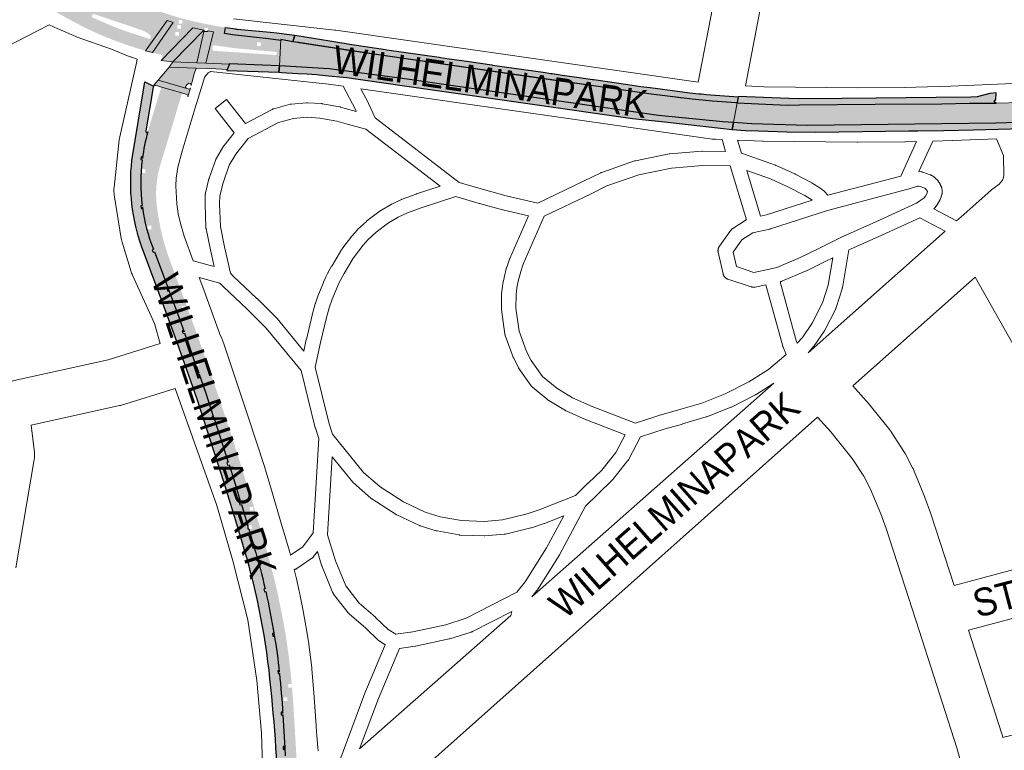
# Paper-space layout 'Layout1' of a CAD drawing. Header units: metres. Extents: x 123097 to 144122, y 392739 to 407589.
# Tile 241 of 256: x 133468 to 133740, y 397429 to 397631. Entities that reach past the tile are written whole.
import ezdxf
from ezdxf.enums import TextEntityAlignment as Align

# ---------------------------------------------------------------- set-up
doc = ezdxf.new("R2010")
doc.units = ezdxf.units.M
doc.header["$MEASUREMENT"] = 0
for name, color, linetype, lineweight in [('gs-anno-wegen algemeen tekst', 7, 'Continuous', 0), ('gs-knt-aanvullende hoofdweg', 7, 'Continuous', 0), ('gs-knt-paden', 7, 'Continuous', 0), ('gs-knt-wegen algemeen', 7, 'Continuous', 0), ('ir-ARC-asfalt-hoofdwegen-te inspecteren', 5, 'Continuous', 0), ('ir-ARC-fietspaden naastliggend- te inspecteren', 1, 'Continuous', 0)]:
    doc.layers.add(name, color=color, linetype=linetype, lineweight=lineweight)
doc.styles.add('Style-Arial', font='arial.ttf')

psp = doc.layouts.get("Layout1")

# ---------------------------------------------------------------- hatches: boundary and pattern name
at = {"layer": 'ir-ARC-asfalt-hoofdwegen-te inspecteren', "linetype": 'Continuous', "lineweight": 13, "extrusion": (0, 0, -1)}
h = psp.add_hatch(color=5, dxfattribs=at)
h.paths.add_polyline_path([(-133493.84, 397625.218, 0.0261721), (-133484.926, 397629.185), (-133480.542, 397631.535), (-133477.292, 397633.376), (-133473.824, 397635.398), (-133473.815, 397635.403), (-133473.791, 397635.417), (-133470.781, 397637.108), (-133474.082, 397643.449), (-133478.507, 397641.612), (-133490.535, 397637.075), (-133505.077, 397631.83), (-133508.644, 397630.673), (-133502.656, 397622.287), (-133500.705, 397622.849), (-133498.807, 397623.46), (-133496.88, 397624.132)])
h.paths.add_polyline_path([(-133488.177, 397631.384), (-133493.675, 397629.02), (-133496.468, 397627.936), (-133503.597, 397625.581, -0.7892879), (-133503.971, 397626.522, -0.1091911), (-133501.809, 397627.909), (-133488.537, 397632.393, -0.9615241)], flags=16)
h.paths.add_polyline_path([(-133478.372, 397633.805), (-133478.372, 397634.805), (-133477.372, 397634.805), (-133477.372, 397633.805)], flags=16)
h.paths.add_polyline_path([(-133478.888, 397637.929), (-133478.888, 397638.929), (-133477.888, 397638.929), (-133477.888, 397637.929)], flags=16)
at = {"layer": 'ir-ARC-asfalt-hoofdwegen-te inspecteren', "linetype": 'Continuous', "lineweight": 13}
h = psp.add_hatch(color=5, dxfattribs=at)
h.paths.add_polyline_path([(133506.648, 397619.609, 0.3445424), (133507.153, 397619.956), (133507.32, 397620.591, 0.4032263), (133506.956, 397621.193), (133505.773, 397621.499), (133505.41, 397621.593), (133505.408, 397621.586), (133504.57, 397621.787), (133510.335, 397630.125), (133510.641, 397630.026), (133515.753, 397628.612), (133506.956, 397619.554)])
h.paths.add_polyline_path([(133510.937, 397626.45), (133510.937, 397627.45), (133511.937, 397627.45), (133511.937, 397626.45)], flags=16)
h.paths.add_polyline_path([(133511.423, 397628.372), (133511.423, 397629.372), (133512.423, 397629.372), (133512.423, 397628.372)], flags=16)
psp.add_hatch(color=5, dxfattribs=at).paths.add_polyline_path([(133744.434, 397607.957), (133737.477, 397607.845), (133730.152, 397607.784), (133722.474, 397607.659), (133704.071, 397607.482), (133683.201, 397607.353), (133679.802, 397607.265), (133666.011, 397607.892), (133665.004, 397602.437), (133670.019, 397602.124), (133685.341, 397601.651), (133737.409, 397602.269), (133755.3, 397602.826), (133760.985, 397602.942), (133767.621, 397603.36), (133772.442, 397603.823), (133776.714, 397604.4), (133776.222, 397604.698), (133776.357, 397605.257), (133778.375, 397606.64), (133780.628, 397607.595), (133785.749, 397609.494), (133810.454, 397619.449), (133811.375, 397619.812), (133813.062, 397620.464), (133814.021, 397620.843), (133820.011, 397623.269), (133817.944, 397628.672), (133803.594, 397622.918), (133794.825, 397619.57), (133786.024, 397616.31), (133780.573, 397614.47), (133775.072, 397612.785), (133770.911, 397611.635), (133766.708, 397610.649), (133762.192, 397609.812), (133757.65, 397609.133), (133753.773, 397608.666), (133749.883, 397608.332), (133748.019, 397608.204), (133746.997, 397608.133)], flags=0)
at = {"layer": 'ir-ARC-asfalt-hoofdwegen-te inspecteren', "linetype": 'Continuous', "lineweight": 13, "extrusion": (0, 0, -1)}
for points in [[(-133518.878, 397627.607), (-133519.878, 397627.607), (-133519.878, 397627.78), (-133521.444, 397627.524), (-133519.296, 397618.864), (-133516.808, 397618.943), (-133518.875, 397627.944), (-133518.878, 397627.944)], [(-133539.622, 397618.137), (-133553.405, 397617.296), (-133574.929, 397614.405), (-133593.352, 397611.8), (-133644.277, 397604.419), (-133662.079, 397602.62), (-133665.004, 397602.437), (-133666.011, 397607.892), (-133659.203, 397608.355), (-133650.33, 397609.252), (-133641.128, 397610.427), (-133634.988, 397611.347), (-133623.677, 397612.982), (-133608.61, 397615.098), (-133591.133, 397617.654), (-133558.748, 397622.331), (-133555.42, 397622.882), (-133545.055, 397624.495), (-133540.046, 397625.361)], [(-133522.089, 397617.243), (-133516.62, 397617.448), (-133509.178, 397617.751), (-133510.255, 397619.256), (-133516.808, 397618.943), (-133519.296, 397618.864), (-133525.767, 397618.59), (-133525.245, 397617.136)]]:
    psp.add_hatch(color=5, dxfattribs=at).paths.add_polyline_path(points, flags=0)
h = psp.add_hatch(color=5, dxfattribs=at)
h.paths.add_polyline_path([(-133539.622, 397618.137), (-133540.034, 397625.156), (-133536.622, 397625.566), (-133526.648, 397626.653), (-133524.465, 397627.018), (-133521.444, 397627.524), (-133519.296, 397618.864), (-133525.767, 397618.59), (-133525.811, 397618.711), (-133534.924, 397618.321)])
h.paths.add_polyline_path([(-133534.485, 397623.567), (-133534.485, 397624.567), (-133533.485, 397624.567), (-133533.485, 397623.567)], flags=16)
h.paths.add_polyline_path([(-133521.81, 397623.799, -0.4469984), (-133521.188, 397623.369), (-133521.134, 397622.816, -0.4310382), (-133521.616, 397622.229), (-133523.082, 397622.143), (-133526.427, 397621.937), (-133538.399, 397621.126, -1.2310105), (-133538.44, 397621.98), (-133531.502, 397622.608), (-133528.502, 397622.863), (-133526.515, 397623.095), (-133523.213, 397623.563)], flags=16)
at = {"layer": 'ir-ARC-asfalt-hoofdwegen-te inspecteren', "linetype": 'Continuous', "lineweight": 13}
for points in [[(133515.271, 397612.72, 0.6806119), (133514.382, 397613.165), (133513.916, 397612.705, 0.5818714), (133514.1, 397611.811), (133506.122, 397614.146), (133509.178, 397617.751), (133516.62, 397617.448), (133516.141, 397615.884), (133515.561, 397613.799)], [(133505.954, 397612.577), (133505.426, 397612.727, 0.3451747), (133504.884, 397612.49), (133504.98, 397612.798), (133506.122, 397614.146), (133514.1, 397611.811), (133514.413, 397611.718, 0.3838069), (133515.065, 397612.061), (133514.379, 397609.592, 0.3875981), (133514.062, 397610.183), (133513.226, 397610.429), (133506.575, 397612.4), (133506.021, 397612.558, 0.0697557)]]:
    psp.add_hatch(color=5, dxfattribs=at).paths.add_polyline_path(points)
h = psp.add_hatch(color=5, dxfattribs=at)
h.paths.add_polyline_path([(133535.784, 397473.222), (133535.703, 397473.588), (133535.701, 397473.588, 0.0177075), (133532.682, 397484.957), (133532.686, 397484.958), (133532.573, 397485.316), (133531.183, 397490.172), (133531.939, 397490.172), (133531.939, 397491.172), (133530.939, 397491.172), (133530.939, 397491.026), (133530.581, 397492.277), (133530.902, 397490.969), (133529.131, 397496.938), (133529.137, 397496.94), (133529.024, 397497.298), (133527.39, 397502.62), (133525.619, 397508.249), (133525.506, 397508.607), (133525.505, 397508.606), (133523.287, 397515.527), (133521.582, 397520.69), (133521.586, 397520.691), (133521.466, 397521.039), (133519.189, 397527.934), (133517.487, 397532.886), (133517.365, 397533.241), (133517.362, 397533.24), (133516.639, 397535.286), (133517.42, 397535.286), (133517.42, 397536.286), (133516.42, 397536.286), (133516.42, 397535.904), (133513.455, 397544.291), (133513.46, 397544.293), (133513.33, 397544.645), (133511.141, 397550.658), (133509.033, 397556.346), (133508.903, 397556.698), (133508.901, 397556.697), (133504.982, 397567.102), (133504.85, 397567.453), (133504.842, 397567.45, -0.0614188), (133501.804, 397579.114), (133501.76, 397579.486), (133501.757, 397579.486, -0.0605884), (133501.755, 397592.175), (133501.756, 397592.175), (133501.802, 397592.547, -0.0352023), (133503.294, 397599.844), (133503.915, 397602.033), (133506.682, 397611.084), (133506.905, 397611.784, 0.416164), (133506.575, 397612.4), (133513.226, 397610.429, 0.3967525), (133512.635, 397610.101), (133512.392, 397609.29), (133512.392, 397609.29), (133512.284, 397608.931), (133512.172, 397608.584), (133509.524, 397599.832), (133507.065, 397591.759), (133506.956, 397591.4), (133506.962, 397591.398), (133506.713, 397590.527, 0.0993336), (133505.756, 397579.747), (133505.753, 397579.747), (133505.799, 397579.375, 0.0525576), (133508.943, 397565.59), (133508.948, 397565.575, 0.0013328), (133509.065, 397565.235), (133509.187, 397564.88), (133509.195, 397564.883), (133512.776, 397555.2), (133515.053, 397548.964), (133516.17, 397545.923), (133516.169, 397545.923), (133516.299, 397545.571), (133518.681, 397538.873), (133519.362, 397536.956), (133520.343, 397534.171), (133520.338, 397534.169), (133520.468, 397533.817), (133522.522, 397527.703), (133524.319, 397522.313), (133524.308, 397522.309), (133524.438, 397521.957), (133526.906, 397514.363), (133527.513, 397512.461), (133528.576, 397509.161), (133528.688, 397508.803), (133530.304, 397503.639), (133532.031, 397498.217), (133535.461, 397486.586), (133535.455, 397486.584), (133535.567, 397486.226, -0.0105565), (133538.733, 397474.186, -0.0106741), (133541.362, 397460.959), (133541.416, 397460.599, -0.009789), (133542.727, 397450.564), (133542.759, 397450.252, -0.0027539), (133543.038, 397447.304), (133542.061, 397447.304), (133542.061, 397446.304), (133543.061, 397446.304), (133543.061, 397447.044, -0.0073678), (133543.641, 397439.144), (133543.991, 397433.09), (133544.026, 397432.693), (133544.331, 397427.458), (133544.709, 397418.834), (133544.897, 397410.657), (133544.901, 397410.469), (133541.796, 397410.38), (133541.791, 397410.589), (133541.788, 397410.589), (133541.784, 397410.723), (133541.463, 397421.436), (133541.237, 397427.441), (133541.095, 397429.672), (133540.518, 397439.166, 0.0150055), (133539.604, 397450.598, 0.0189726), (133538.194, 397460.952, 0.0115438)])
h.paths.add_polyline_path([(133540.832, 397442.641), (133540.832, 397443.641), (133541.832, 397443.641), (133541.832, 397442.641)], flags=16)
h.paths.add_polyline_path([(133501.649, 397588.497), (133501.649, 397589.497), (133502.649, 397589.497), (133502.649, 397588.497)], flags=16)
h.paths.add_polyline_path([(133503.292, 397572.96), (133503.292, 397573.96), (133504.292, 397573.96), (133504.292, 397572.96)], flags=16)
h.paths.add_polyline_path([(133512.683, 397550.721), (133512.683, 397551.721), (133513.683, 397551.721), (133513.683, 397550.721)], flags=16)
h.paths.add_polyline_path([(133531.437, 397495.213), (133531.437, 397496.213), (133532.437, 397496.213), (133532.437, 397495.213)], flags=16)
at = {"layer": 'ir-ARC-fietspaden naastliggend- te inspecteren', "linetype": 'Continuous', "lineweight": 30}
h = psp.add_hatch(color=1, dxfattribs=at)
h.paths.add_polyline_path([(133508.488, 397632.51, 0.0163169), (133513.233, 397631.063), (133513.595, 397630.964), (133513.597, 397630.971, 0.0215728), (133524.74, 397628.687), (133524.465, 397627.018), (133521.444, 397627.524), (133519.878, 397627.78), (133519.878, 397628.607), (133518.878, 397628.607), (133518.878, 397627.944), (133518.875, 397627.944), (133518.76, 397627.958), (133515.753, 397628.612), (133510.641, 397630.026), (133510.335, 397630.125), (133508.644, 397630.673), (133505.077, 397631.83), (133490.535, 397637.075), (133478.507, 397641.612), (133474.082, 397643.449), (133474.743, 397644.865, 0.0023291), (133475.26, 397644.678), (133479.745, 397642.994), (133479.744, 397642.991), (133480.096, 397642.862), (133491.449, 397638.637), (133491.448, 397638.635), (133491.8, 397638.506), (133503.529, 397634.225), (133503.881, 397634.096), (133503.883, 397634.102)])
h.paths.add_polyline_path([(133511.803, 397629.79), (133511.803, 397630.79), (133512.803, 397630.79), (133512.803, 397629.79)], flags=16)
at = {"layer": 'ir-ARC-fietspaden naastliggend- te inspecteren', "linetype": 'Continuous', "lineweight": 30, "extrusion": (0, 0, -1)}
for points in [[(-133538.126, 397627.279, 0.0073956), (-133543.852, 397626.568), (-133543.361, 397624.788), (-133540.046, 397625.361), (-133540.034, 397625.156), (-133536.622, 397625.566), (-133526.648, 397626.653), (-133524.465, 397627.018), (-133524.74, 397628.687), (-133527.59, 397628.3), (-133527.589, 397628.284), (-133527.962, 397628.249)], [(-133535.864, 397472.856, 0.0111976), (-133538.194, 397460.952), (-133538.13, 397461.321), (-133537.736, 397461.253), (-133537.864, 397460.514), (-133538.258, 397460.583), (-133538.194, 397460.952, 0.0189726), (-133539.604, 397450.598), (-133539.563, 397450.971), (-133539.166, 397450.927), (-133539.247, 397450.182), (-133539.645, 397450.225, 0.0145149), (-133540.518, 397439.166), (-133540.495, 397439.54), (-133540.096, 397439.516), (-133540.142, 397438.767), (-133540.541, 397438.792), (-133541.095, 397429.672), (-133541.072, 397430.046), (-133540.673, 397430.022), (-133540.719, 397429.273), (-133541.118, 397429.298), (-133541.095, 397429.672), (-133541.237, 397427.441), (-133541.463, 397421.436), (-133541.784, 397410.723), (-133539.623, 397410.656, -0.0188437), (-133537.032, 397448.721, -0.0487982), (-133529.239, 397486.91), (-133527.21, 397493.603), (-133524.277, 397503.145), (-133520.636, 397514.589), (-133516.889, 397525.983), (-133514.005, 397534.383), (-133510.951, 397542.974), (-133506.485, 397555.179), (-133501.558, 397568.274, 0.1120547), (-133498.906, 397591.928), (-133502.488, 397613.658), (-133504.884, 397612.49), (-133504.847, 397612.404), (-133504.828, 397612.312), (-133503.85, 397606.596), (-133503.849, 397606.596), (-133503.787, 397606.226), (-133502.744, 397600.039, -0.852566), (-133503.294, 397599.844, -0.0352023), (-133501.802, 397592.547), (-133501.848, 397592.919), (-133501.451, 397592.969), (-133501.359, 397592.224), (-133501.755, 397592.175, -0.0605884), (-133501.757, 397579.486), (-133501.362, 397579.439), (-133501.451, 397578.694), (-133501.848, 397578.742), (-133501.804, 397579.114, -0.0614188), (-133504.842, 397567.45), (-133504.475, 397567.312), (-133504.74, 397566.61), (-133505.114, 397566.751), (-133508.901, 397556.697), (-133508.528, 397556.559), (-133508.788, 397555.855), (-133509.163, 397555.994), (-133509.033, 397556.346), (-133511.141, 397550.658), (-133513.33, 397544.645), (-133513.2, 397544.997), (-133512.825, 397544.858), (-133513.085, 397544.154), (-133513.455, 397544.291), (-133516.42, 397535.904), (-133516.42, 397535.286), (-133516.639, 397535.286), (-133517.362, 397533.24), (-133516.987, 397533.111), (-133517.231, 397532.401), (-133517.609, 397532.531), (-133517.487, 397532.886), (-133519.189, 397527.934), (-133521.466, 397521.039), (-133521.342, 397521.401), (-133520.964, 397521.271), (-133521.208, 397520.561), (-133521.582, 397520.69), (-133523.287, 397515.527), (-133525.505, 397508.606), (-133525.125, 397508.487), (-133525.35, 397507.771), (-133525.732, 397507.891), (-133527.39, 397502.62), (-133529.024, 397497.298), (-133528.911, 397497.656), (-133528.53, 397497.536), (-133528.755, 397496.82), (-133529.131, 397496.938), (-133530.902, 397490.969), (-133530.581, 397492.277), (-133530.939, 397491.026), (-133530.939, 397490.172), (-133531.183, 397490.172), (-133532.573, 397485.316), (-133532.46, 397485.674), (-133532.079, 397485.554), (-133532.304, 397484.838), (-133532.682, 397484.957, 0.0177075), (-133535.701, 397473.588), (-133535.313, 397473.502), (-133535.474, 397472.77)]]:
    psp.add_hatch(color=1, dxfattribs=at).paths.add_polyline_path(points)
at = {"layer": 'ir-ARC-fietspaden naastliggend- te inspecteren', "linetype": 'Continuous', "lineweight": 30}
psp.add_hatch(color=1, dxfattribs=at).paths.add_polyline_path([(133656.192, 397610.344, 0.010333), (133666.325, 397609.593), (133666.012, 397607.897, -0.0003713), (133665.656, 397607.916), (133659.203, 397608.355), (133653.562, 397608.925), (133642.303, 397610.311), (133567.642, 397621.055), (133544.883, 397624.525), (133543.361, 397624.788), (133543.852, 397626.568, -0.0033711), (133546.298, 397626.213), (133546.668, 397626.155), (133546.669, 397626.157), (133548.5, 397625.881), (133556.294, 397624.577), (133558.101, 397624.279), (133558.471, 397624.218), (133558.472, 397624.221), (133568.9, 397622.598), (133569.27, 397622.537), (133569.271, 397622.545), (133583.719, 397620.469), (133584.089, 397620.408), (133584.09, 397620.414), (133586.534, 397620.055), (133591.366, 397619.371), (133598.242, 397618.371), (133598.457, 397618.335), (133598.458, 397618.339), (133607.77, 397616.984), (133612.413, 397616.338), (133614.543, 397616.012), (133614.914, 397615.955), (133614.915, 397615.961), (133617.691, 397615.58), (133622.373, 397614.896), (133626.073, 397614.348), (133626.072, 397614.343), (133626.444, 397614.293), (133635.787, 397612.972), (133639.449, 397612.442), (133641.859, 397612.126), (133642.005, 397612.106), (133642.005, 397612.107), (133652.913, 397610.675), (133655.446, 397610.418), (133655.446, 397610.418), (133656.192, 397610.342)])
for points in [[(133525.136, 397616.833), (133539.516, 397616.324), (133539.622, 397618.137), (133534.924, 397618.321), (133525.811, 397618.711)], [(133666.011, 397607.892), (133679.802, 397607.265), (133683.201, 397607.353), (133704.071, 397607.482), (133722.474, 397607.659), (133730.152, 397607.784), (133737.477, 397607.845), (133737.058, 397608.08), (133737.038, 397608.56), (133737.435, 397608.83), (133737.494, 397610.677), (133735.742, 397610.425), (133734.022, 397610.008), (133732.281, 397609.591), (133730.494, 397609.473), (133720.988, 397609.352), (133704.389, 397609.17), (133694.991, 397609.096), (133683.168, 397608.992), (133680.286, 397609.051), (133666.33, 397609.622)]]:
    psp.add_hatch(color=1, dxfattribs=at).paths.add_polyline_path(points, flags=0)
at = {"layer": 'ir-ARC-fietspaden naastliggend- te inspecteren', "linetype": 'Continuous', "lineweight": 30, "extrusion": (0, 0, -1)}
for points in [[(-133665.004, 397602.437), (-133662.079, 397602.62), (-133644.277, 397604.419), (-133593.352, 397611.8), (-133574.929, 397614.405), (-133553.405, 397617.296), (-133539.622, 397618.137), (-133539.516, 397616.324), (-133540.192, 397616.3), (-133544.699, 397615.998), (-133547.267, 397615.864), (-133549.858, 397615.728), (-133553.154, 397615.396), (-133558.235, 397614.859), (-133561.424, 397614.417), (-133581.222, 397611.588), (-133637.109, 397603.601), (-133646.018, 397602.604), (-133647.624, 397602.424), (-133661.422, 397600.882), (-133664.65, 397600.521)], [(-133776.918, 397602.593), (-133776.646, 397604.012), (-133776.714, 397604.4), (-133772.442, 397603.823), (-133767.621, 397603.36), (-133760.985, 397602.942), (-133755.3, 397602.826), (-133737.409, 397602.269), (-133685.341, 397601.651), (-133670.019, 397602.124), (-133665.004, 397602.437), (-133664.65, 397600.521), (-133668.261, 397600.265), (-133671.88, 397600.194), (-133679.749, 397599.893), (-133687.623, 397599.825), (-133713.391, 397600.151), (-133715.873, 397600.182), (-133723.033, 397600.279), (-133731.253, 397600.409), (-133755.02, 397601.053), (-133760.007, 397601.114), (-133768.491, 397601.526)]]:
    psp.add_hatch(color=1, dxfattribs=at).paths.add_polyline_path(points, flags=0)

# ---------------------------------------------------------------- linework, layer by layer
at = {"layer": 'gs-knt-aanvullende hoofdweg', "color": 7, "linetype": 'Continuous', "flags": 128}
for points in [[(133526.943, 397631.06), (133554.93, 397627.97), (133554.958, 397627.966), (133555.197, 397627.936), (133655.235, 397613.628)], [(133506.718, 397541.36), (133505.137, 397546.942), (133499.075, 397560.24), (133498.944, 397560.543), (133498.828, 397560.851), (133498.724, 397561.165), (133496.203, 397569.434), (133496.11, 397569.767), (133496.033, 397570.104), (133495.97, 397570.444), (133494.05, 397582.512), (133493.998, 397582.905), (133493.967, 397583.301), (133493.957, 397583.697), (133493.968, 397584.093), (133493.999, 397584.489), (133495.404, 397597.657), (133495.463, 397598.087), (133495.546, 397598.512), (133500.159, 397618.969), (133500.39, 397619.992), (133498.85, 397620.481), (133498.747, 397620.514), (133498.524, 397620.589), (133498.473, 397620.607), (133498.202, 397620.711), (133493.242, 397622.72), (133483.828, 397626.075), (133483.621, 397626.152), (133483.416, 397626.235), (133478.742, 397628.219), (133478.472, 397628.339), (133476.08, 397629.467)], [(133668.285, 397612.544), (133673.451, 397612.355), (133699.282, 397612.009), (133712.142, 397612.132), (133725.017, 397612.455), (133742.186, 397613.192), (133759.836, 397614.246), (133767.129, 397615.19), (133770.531, 397615.897), (133773.93, 397616.784), (133779.546, 397618.652), (133794.5, 397624.326), (133801.987, 397627.293)], [(133557.223, 397612.474), (133553.204, 397613.049), (133553.19, 397613.05), (133520.571, 397616.527), (133520.509, 397616.493), (133520.343, 397616.404), (133520.188, 397616.297), (133519.978, 397616.148), (133519.746, 397615.946), (133519.257, 397615.375), (133518.929, 397614.865), (133518.735, 397614.227), (133516.39, 397606.542), (133514.137, 397599.12), (133512.754, 397594.568), (133511.637, 397590.135), (133511.17, 397587.118), (133511.023, 397584.943), (133511.281, 397580.024), (133511.72, 397577.221), (133512.285, 397574.596), (133513.31, 397571.026), (133515.786, 397564.211)], [(133661.837, 397597.75), (133659.993, 397597.817), (133659.937, 397597.819), (133659.625, 397597.84), (133659.57, 397597.844), (133659.258, 397597.88), (133659.204, 397597.888), (133562.143, 397611.77)], [(133715.526, 397597.192), (133712.46, 397597.115), (133712.344, 397597.113), (133699.34, 397596.988), (133699.167, 397596.989), (133673.162, 397597.338), (133672.989, 397597.342), (133666.088, 397597.594)], [(133726.604, 397575.285), (133727.871, 397576.412), (133736.048, 397583.687), (133736.309, 397583.908), (133736.579, 397584.117), (133738.335, 397585.414), (133739.256, 397586.552), (133739.326, 397586.683), (133739.66, 397587.753), (133739.51, 397593.34), (133737.619, 397597.962), (133725.594, 397597.446), (133725.46, 397597.441), (133719.999, 397597.304)], [(133685.652, 397538.85), (133723.402, 397572.436)], [(133517.489, 397559.604), (133519.281, 397554.743), (133519.296, 397554.704), (133523.092, 397544.227), (133523.116, 397544.16), (133523.709, 397542.821), (133524.26, 397541.263), (133526.144, 397535.741), (133531.054, 397521.149), (133535.529, 397507.453), (133537.709, 397500.003), (133540.048, 397492.01), (133542.386, 397484.017), (133542.704, 397482.936)], [(133731.68, 397559.697), (133697.948, 397529.686)], [(133609.356, 397471.426), (133676.153, 397530.443)], [(133534.358, 397386.508), (133534.642, 397403.396), (133534.649, 397403.621), (133535.228, 397415.968), (133534.736, 397433.788), (133533.431, 397448.337), (133530.957, 397465.018), (133526.749, 397481.341), (133522.381, 397496.655), (133510.821, 397529.001)], [(133688.223, 397521.029), (133567.594, 397413.59)], [(133543.693, 397478.934), (133544.252, 397476.75), (133544.312, 397476.498), (133545.101, 397472.909), (133545.154, 397472.691), (133545.186, 397472.519), (133545.34, 397471.818), (133545.376, 397471.647), (133546.262, 397467.112), (133546.281, 397467.011), (133547.214, 397461.862), (133547.24, 397461.706), (133547.752, 397458.497), (133547.79, 397458.233), (133548.574, 397451.87), (133548.582, 397451.794), (133548.606, 397451.551), (133548.608, 397451.52), (133549.233, 397443.714), (133549.238, 397443.653), (133549.804, 397435.763), (133549.807, 397435.733), (133549.814, 397435.624), (133549.966, 397432.968), (133550.233, 397429.75), (133550.326, 397428.907)], [(133561.772, 397429.384), (133603.544, 397466.291)]]:
    psp.add_lwpolyline(points, dxfattribs=at)
at = {"layer": 'gs-knt-paden', "color": 7, "linetype": 'Continuous', "flags": 128}
psp.add_lwpolyline([(133515.786, 397564.211), (133521.588, 397562.679), (133520.576, 397567.242), (133520.568, 397567.28), (133519.391, 397573.124), (133519.376, 397573.204), (133519.365, 397573.284), (133519.357, 397573.365), (133519.352, 397573.446), (133519.111, 397579.891), (133519.11, 397579.954), (133519.111, 397580.016), (133519.175, 397582.561), (133519.179, 397582.648), (133519.187, 397582.735), (133519.198, 397582.822), (133519.214, 397582.908), (133519.233, 397582.993), (133520.195, 397586.877), (133520.22, 397586.969), (133520.25, 397587.06), (133522.056, 397592.193), (133522.085, 397592.27), (133522.117, 397592.346), (133522.152, 397592.42), (133522.19, 397592.493), (133522.231, 397592.564), (133524.233, 397595.885), (133524.279, 397595.959), (133524.329, 397596.03), (133524.382, 397596.1), (133527.173, 397599.601), (133521.864, 397606.321, -0.3410124), (133521.865, 397606.333), (133525.006, 397608.814, -0.3516313), (133525.018, 397608.813), (133530.276, 397602.159), (133537.654, 397606.086), (133537.734, 397606.127), (133537.817, 397606.164), (133537.901, 397606.197), (133537.987, 397606.227), (133538.073, 397606.252), (133542.622, 397607.482), (133542.707, 397607.503), (133542.792, 397607.52), (133542.878, 397607.534), (133542.965, 397607.544), (133547.099, 397607.92), (133547.176, 397607.925), (133547.253, 397607.928), (133547.329, 397607.927), (133547.406, 397607.924), (133551.203, 397607.687), (133551.282, 397607.681), (133551.361, 397607.671), (133551.439, 397607.658), (133556.33, 397606.766), (133556.425, 397606.747), (133556.519, 397606.722), (133559.777, 397605.796), (133560.867, 397605.508), (133560.636, 397606.024), (133557.223, 397612.474)], format="xyb", dxfattribs=at)
for points in [[(133562.143, 397611.77), (133564.22, 397607.846), (133564.249, 397607.787), (133564.277, 397607.728)], [(133564.277, 397607.728), (133566.047, 397603.775), (133589.249, 397585.918), (133595.941, 397583.936), (133602.267, 397582.195), (133610.98, 397580.156), (133623.76, 397586.312), (133628.401, 397588.588), (133628.474, 397588.622), (133628.549, 397588.653), (133628.624, 397588.681), (133637.654, 397591.828), (133637.74, 397591.856), (133637.829, 397591.88), (133637.918, 397591.9), (133647.224, 397593.776), (133647.299, 397593.79), (133647.375, 397593.801), (133647.452, 397593.809), (133656.256, 397594.553), (133656.353, 397594.559), (133656.449, 397594.56), (133662.836, 397594.482), (133661.837, 397597.75)], [(133539.34, 397602.43), (133531.051, 397598.017), (133527.608, 397593.697), (133525.78, 397590.665), (133524.074, 397585.816), (133523.188, 397582.24), (133523.131, 397579.978), (133523.364, 397573.758), (133524.505, 397568.093), (133526.111, 397560.852), (133526.895, 397559.993), (133533.415, 397553.879), (133533.456, 397553.839), (133538.893, 397548.44), (133538.94, 397548.391), (133538.986, 397548.341), (133539.03, 397548.289), (133546.384, 397539.327), (133547.067, 397542.503), (133547.076, 397542.545), (133548.656, 397549.202), (133548.675, 397549.275), (133549.543, 397552.405), (133549.559, 397552.459), (133549.576, 397552.512), (133550.428, 397555.03), (133550.45, 397555.092), (133550.475, 397555.153), (133551.776, 397558.299), (133551.805, 397558.367), (133552.444, 397559.764), (133552.474, 397559.826), (133553.046, 397560.97), (133553.072, 397561.02), (133553.1, 397561.07), (133554.06, 397562.746), (133554.084, 397562.787), (133556.5, 397566.863), (133556.539, 397566.926), (133557.032, 397567.676), (133557.071, 397567.733), (133557.112, 397567.789), (133559.597, 397571.055), (133559.644, 397571.114), (133559.692, 397571.171), (133561.096, 397572.756), (133561.163, 397572.827), (133561.233, 397572.895), (133563.645, 397575.137), (133563.717, 397575.201), (133563.793, 397575.261), (133567.412, 397578.026), (133567.479, 397578.075), (133567.548, 397578.122), (133567.619, 397578.165), (133570.479, 397579.834), (133570.553, 397579.875), (133570.629, 397579.913), (133573.362, 397581.213), (133573.449, 397581.252), (133573.538, 397581.287), (133577.394, 397582.69), (133577.465, 397582.714), (133584.061, 397584.838), (133563.515, 397600.651), (133558.732, 397601.914), (133558.695, 397601.924), (133555.513, 397602.829), (133550.834, 397603.682), (133547.31, 397603.902), (133543.503, 397603.556), (133539.344, 397602.432), (133539.34, 397602.43)], [(133666.088, 397597.594), (133667.189, 397593.994), (133676.628, 397590.636), (133676.706, 397590.606), (133676.783, 397590.573), (133681.894, 397588.258), (133681.946, 397588.233), (133681.998, 397588.207), (133686.634, 397585.778), (133686.697, 397585.744), (133686.759, 397585.707), (133688.797, 397584.445), (133688.873, 397584.396), (133688.946, 397584.343), (133689.923, 397583.609), (133689.987, 397583.559), (133690.049, 397583.507), (133690.108, 397583.452), (133690.165, 397583.395), (133690.22, 397583.335), (133691.082, 397582.363), (133711.157, 397587.647), (133715.526, 397597.192)], [(133719.999, 397597.304), (133716.145, 397588.884), (133716.891, 397588.798), (133716.977, 397588.786), (133717.063, 397588.77), (133717.147, 397588.751), (133717.231, 397588.728), (133717.314, 397588.702), (133719.326, 397588.011), (133719.413, 397587.979), (133719.499, 397587.943), (133719.583, 397587.902), (133719.665, 397587.858), (133719.744, 397587.811), (133720.337, 397587.438), (133720.405, 397587.392), (133720.473, 397587.344), (133720.538, 397587.293), (133720.6, 397587.239), (133720.661, 397587.183), (133720.719, 397587.125), (133721.239, 397586.579), (133721.289, 397586.525), (133721.337, 397586.469), (133721.383, 397586.411), (133721.692, 397586.007), (133721.739, 397585.941), (133721.784, 397585.874), (133721.827, 397585.805), (133721.866, 397585.735), (133722.111, 397585.275), (133722.138, 397585.223), (133722.164, 397585.169), (133722.382, 397584.695), (133722.419, 397584.609), (133722.452, 397584.522), (133722.481, 397584.433), (133722.506, 397584.342), (133722.527, 397584.251), (133722.605, 397583.863), (133722.621, 397583.773), (133722.632, 397583.682), (133722.64, 397583.591), (133722.644, 397583.499), (133722.643, 397583.408), (133722.638, 397583.316), (133722.629, 397583.225), (133722.587, 397582.879), (133722.573, 397582.783), (133722.555, 397582.688), (133722.531, 397582.593), (133722.417, 397582.174), (133722.394, 397582.093), (133722.366, 397582.013), (133722.335, 397581.933), (133722.018, 397581.167), (133721.979, 397581.079), (133721.936, 397580.993), (133721.431, 397580.042), (133721.384, 397579.96), (133721.334, 397579.879), (133721.28, 397579.801), (133721.222, 397579.726), (133720.571, 397578.917), (133720.512, 397578.847), (133720.451, 397578.78), (133720.386, 397578.716), (133720.318, 397578.655), (133720.301, 397578.641), (133726.604, 397575.285)], [(133625.943, 397524.021), (133637.972, 397519.402), (133644.904, 397521.704), (133644.958, 397521.721), (133645.013, 397521.736), (133649.807, 397523.032), (133656.223, 397524.94), (133662.685, 397527.486), (133669.211, 397530.788), (133674.647, 397534.249), (133679.577, 397538.318), (133678.683, 397540.399), (133678.649, 397540.483), (133678.619, 397540.569), (133678.593, 397540.657), (133673.909, 397557.613), (133670.953, 397556.996), (133670.859, 397556.979), (133670.765, 397556.966), (133670.67, 397556.958), (133670.574, 397556.954), (133670.479, 397556.955), (133670.384, 397556.96), (133670.289, 397556.97), (133670.194, 397556.984), (133670.101, 397557.003), (133670.008, 397557.026), (133669.917, 397557.054), (133663.456, 397559.172), (133663.367, 397559.203), (133663.28, 397559.239), (133663.194, 397559.279), (133663.111, 397559.322), (133663.029, 397559.37), (133662.95, 397559.421), (133662.873, 397559.476), (133662.799, 397559.535), (133662.728, 397559.596), (133662.66, 397559.662), (133662.595, 397559.73), (133662.533, 397559.801), (133662.475, 397559.875), (133662.42, 397559.952), (133662.369, 397560.031), (133662.321, 397560.112), (133662.278, 397560.196), (133662.238, 397560.282), (133662.203, 397560.369), (133662.171, 397560.458), (133662.144, 397560.548), (133662.121, 397560.64), (133660.768, 397566.639), (133660.75, 397566.732), (133660.735, 397566.825), (133660.726, 397566.919), (133660.72, 397567.014), (133660.719, 397567.108), (133660.723, 397567.203), (133660.731, 397567.297), (133660.743, 397567.391), (133660.76, 397567.484), (133660.781, 397567.577), (133660.807, 397567.668), (133660.836, 397567.758), (133660.87, 397567.846), (133660.908, 397567.933), (133660.95, 397568.017), (133660.996, 397568.1), (133661.046, 397568.18), (133661.1, 397568.258), (133664.289, 397572.671), (133664.345, 397572.745), (133664.405, 397572.816), (133664.467, 397572.884), (133664.533, 397572.95), (133664.602, 397573.012), (133664.674, 397573.072), (133664.748, 397573.127), (133664.825, 397573.18), (133668.452, 397575.531), (133668.527, 397575.577), (133668.575, 397575.604), (133664.067, 397590.447), (133656.498, 397590.539), (133647.905, 397589.813), (133638.847, 397587.987), (133630.062, 397584.925), (133625.524, 397582.699), (133625.511, 397582.693), (133612.754, 397576.548), (133606.947, 397563.349), (133606.25, 397561.277), (133605.564, 397558.632), (133605.262, 397557.206), (133605.187, 397556.738), (133605.004, 397554.849), (133604.944, 397551.191), (133605.848, 397544.78), (133607.872, 397539.152), (133609.137, 397536.7), (133612.29, 397532.253), (133616.201, 397529.018), (133620.535, 397526.423), (133625.937, 397524.024), (133625.94, 397524.023), (133625.943, 397524.021)], [(133668.645, 397589.209), (133672.483, 397576.571), (133674.069, 397576.931), (133686.684, 397581.014), (133686.604, 397581.075), (133684.704, 397582.251), (133680.183, 397584.62), (133675.201, 397586.876), (133668.645, 397589.209)], [(133690.96, 397578.174), (133675.221, 397573.079), (133675.134, 397573.053), (133675.047, 397573.031), (133671.548, 397572.237), (133670.338, 397571.963), (133667.327, 397570.011), (133664.889, 397566.638), (133665.792, 397562.637), (133670.659, 397561.041), (133674.935, 397561.933), (133676.965, 397562.356), (133683.254, 397565.026), (133688.703, 397567.761), (133688.719, 397567.769), (133695.542, 397571.119), (133695.61, 397571.151), (133704.278, 397575.014), (133715.492, 397580.134), (133717.611, 397581.651), (133717.971, 397582.098), (133718.341, 397582.794), (133718.572, 397583.353), (133718.573, 397583.356), (133718.537, 397583.435), (133718.396, 397583.698), (133718.254, 397583.885), (133717.983, 397584.169), (133717.799, 397584.285), (133716.214, 397584.829), (133715.763, 397584.881), (133713.223, 397584.037), (133713.195, 397584.029), (133713.128, 397584.009), (133713.101, 397584.001), (133690.967, 397578.176), (133690.964, 397578.174), (133690.96, 397578.174)], [(133550.991, 397541.634), (133549.537, 397534.862), (133553.415, 397519.162), (133554.325, 397516.347), (133562.887, 397505.764), (133567.432, 397501.76), (133573.89, 397497.63), (133579.847, 397494.841), (133583.984, 397493.552), (133589.862, 397492.485), (133596.16, 397492.246), (133601.212, 397492.674), (133608.036, 397494.351), (133611.392, 397495.451), (133621.387, 397499.418), (133624.81, 397502.783), (133624.833, 397502.804), (133628.631, 397506.423), (133632.514, 397511.307), (133635.091, 397516.202), (133624.45, 397520.289), (133624.403, 397520.308), (133624.355, 397520.328), (133618.791, 397522.799), (133618.717, 397522.834), (133618.645, 397522.871), (133618.575, 397522.911), (133614.004, 397525.647), (133613.94, 397525.688), (133613.877, 397525.731), (133613.815, 397525.776), (133613.756, 397525.823), (133609.523, 397529.325), (133609.456, 397529.383), (133609.392, 397529.443), (133609.331, 397529.507), (133609.272, 397529.572), (133609.217, 397529.641), (133609.164, 397529.711), (133605.776, 397534.491), (133605.724, 397534.568), (133605.675, 397534.649), (133605.63, 397534.731), (133604.239, 397537.426), (133604.2, 397537.505), (133604.165, 397537.586), (133604.134, 397537.668), (133601.995, 397543.615), (133601.969, 397543.693), (133601.946, 397543.772), (133601.926, 397543.852), (133601.91, 397543.933), (133601.897, 397544.014), (133600.942, 397550.785), (133600.932, 397550.863), (133600.926, 397550.942), (133600.923, 397551.02), (133600.922, 397551.099), (133600.986, 397554.995), (133600.989, 397555.075), (133600.995, 397555.155), (133601.191, 397557.187), (133601.198, 397557.25), (133601.207, 397557.312), (133601.3, 397557.892), (133601.309, 397557.942), (133601.319, 397557.991), (133601.641, 397559.51), (133601.661, 397559.597), (133602.376, 397562.355), (133602.395, 397562.424), (133602.417, 397562.492), (133603.166, 397564.717), (133603.197, 397564.802), (133603.231, 397564.885), (133608.399, 397576.631), (133601.313, 397578.29), (133601.238, 397578.309), (133594.856, 397580.065), (133594.818, 397580.076), (133588.344, 397581.993), (133578.733, 397578.899), (133575.002, 397577.542), (133572.432, 397576.319), (133569.753, 397574.756), (133566.31, 397572.126), (133564.041, 397570.017), (133562.751, 397568.561), (133560.354, 397565.41), (133559.94, 397564.78), (133557.536, 397560.727), (133556.616, 397559.121), (133556.085, 397558.059), (133555.476, 397556.728), (133554.215, 397553.678), (133553.402, 397551.277), (133552.559, 397548.237), (133550.993, 397541.642), (133550.993, 397541.638), (133550.991, 397541.634)], [(133723.402, 397572.436), (133716.436, 397576.145), (133705.94, 397571.353), (133705.923, 397571.346), (133697.28, 397567.494), (133696.885, 397567.3), (133695.049, 397556.736), (133695.032, 397556.646), (133695.01, 397556.557), (133694.984, 397556.469), (133693.338, 397551.309), (133693.312, 397551.234), (133693.284, 397551.16), (133693.253, 397551.087), (133693.218, 397551.016), (133690.254, 397545.13), (133690.212, 397545.051), (133690.166, 397544.973), (133690.117, 397544.898), (133687.259, 397540.725), (133687.215, 397540.663), (133687.169, 397540.603), (133687.12, 397540.545), (133685.652, 397538.85)], [(133684.881, 397561.35), (133678.354, 397558.579), (133678.263, 397558.543), (133678.17, 397558.511), (133678.075, 397558.484), (133677.98, 397558.461), (133677.853, 397558.435), (133682.431, 397541.859), (133682.6, 397541.467), (133684.007, 397543.091), (133686.724, 397547.058), (133689.556, 397552.682), (133691.112, 397557.56), (133692.424, 397565.11), (133690.499, 397564.165), (133685, 397561.405), (133684.942, 397561.377), (133684.887, 397561.353), (133684.884, 397561.351), (133684.881, 397561.35)], [(133542.704, 397482.936), (133546.057, 397485.21), (133548.927, 397489.064), (133550.498, 397515.116), (133549.568, 397517.993), (133549.548, 397518.061), (133549.53, 397518.129), (133545.632, 397533.907), (133535.987, 397545.66), (133530.644, 397550.967), (133524.088, 397557.114), (133524.032, 397557.168), (133523.978, 397557.225), (133523.179, 397558.101), (133517.489, 397559.604)], [(133676.153, 397530.443), (133671.287, 397527.344), (133671.23, 397527.309), (133671.173, 397527.276), (133671.114, 397527.246), (133664.416, 397523.856), (133664.332, 397523.816), (133664.246, 397523.78), (133657.616, 397521.168), (133657.535, 397521.138), (133657.452, 397521.111), (133650.929, 397519.171), (133650.88, 397519.158), (133646.116, 397517.87), (133639.325, 397515.615), (133635.984, 397509.268), (133635.938, 397509.186), (133635.888, 397509.106), (133635.835, 397509.028), (133635.778, 397508.953), (133631.691, 397503.812), (133631.632, 397503.741), (133631.57, 397503.673), (133631.504, 397503.608), (133627.617, 397499.904), (133624.134, 397496.482), (133616.919, 397482.979), (133616.883, 397482.915), (133616.846, 397482.853), (133610.843, 397473.35), (133610.807, 397473.294), (133610.769, 397473.24), (133610.729, 397473.187), (133609.356, 397471.426)], [(133618.147, 397493.807), (133612.819, 397491.692), (133612.761, 397491.67), (133612.703, 397491.65), (133609.216, 397490.507), (133609.143, 397490.485), (133609.07, 397490.465), (133602.019, 397488.732), (133601.942, 397488.715), (133601.865, 397488.701), (133601.787, 397488.689), (133601.709, 397488.681), (133596.376, 397488.23), (133596.295, 397488.225), (133596.213, 397488.223), (133596.131, 397488.224), (133589.567, 397488.473), (133589.472, 397488.479), (133589.378, 397488.49), (133589.284, 397488.504), (133583.145, 397489.618), (133583.065, 397489.635), (133582.985, 397489.654), (133582.906, 397489.677), (133578.52, 397491.044), (133578.434, 397491.073), (133578.349, 397491.106), (133578.266, 397491.143), (133572.066, 397494.046), (133571.987, 397494.085), (133571.91, 397494.127), (133571.835, 397494.173), (133565.136, 397498.457), (133565.072, 397498.499), (133565.01, 397498.545), (133564.949, 397498.592), (133564.89, 397498.642), (133560.102, 397502.86), (133560.04, 397502.917), (133559.98, 397502.977), (133559.923, 397503.039), (133559.869, 397503.104), (133554.222, 397510.083), (133552.925, 397488.579), (133555.076, 397481.398), (133557.933, 397474.438), (133561.637, 397469.655), (133566.132, 397465.774), (133566.169, 397465.741), (133566.206, 397465.706), (133569.638, 397462.428), (133571.792, 397461.073), (133576.437, 397461.759), (133585.55, 397463.705), (133591.226, 397465.473), (133605.224, 397472.664), (133607.498, 397475.58), (133613.408, 397484.938), (133618.147, 397493.807)], [(133556.025, 397425.484), (133563.222, 397444.761), (133563.251, 397444.834), (133568.839, 397458.182), (133567.325, 397459.134), (133567.258, 397459.178), (133567.192, 397459.225), (133567.129, 397459.275), (133567.067, 397459.327), (133567.008, 397459.381), (133563.466, 397462.765), (133558.857, 397466.744), (133558.798, 397466.797), (133558.74, 397466.853), (133558.685, 397466.911), (133558.632, 397466.972), (133558.582, 397467.034), (133554.588, 397472.192), (133554.534, 397472.265), (133554.484, 397472.34), (133554.437, 397472.417), (133554.394, 397472.496), (133554.354, 397472.577), (133554.318, 397472.66), (133551.32, 397479.963), (133551.296, 397480.024), (133551.274, 397480.086), (133551.254, 397480.149), (133550.12, 397483.935), (133549.078, 397482.536), (133549.019, 397482.461), (133548.956, 397482.388), (133548.89, 397482.318), (133548.82, 397482.252), (133548.748, 397482.189), (133548.672, 397482.129), (133548.594, 397482.074), (133544.417, 397479.24), (133544.334, 397479.187), (133544.249, 397479.138), (133544.161, 397479.092), (133544.071, 397479.052), (133543.98, 397479.016), (133543.886, 397478.984), (133543.791, 397478.957), (133543.695, 397478.934), (133543.693, 397478.934)], [(133603.544, 397466.291), (133603.762, 397467.393), (133592.908, 397461.818), (133592.83, 397461.78), (133592.751, 397461.746), (133592.67, 397461.714), (133592.588, 397461.687), (133586.658, 397459.84), (133586.569, 397459.815), (133586.48, 397459.793), (133577.214, 397457.814), (133577.151, 397457.802), (133577.088, 397457.792), (133572.766, 397457.153), (133566.974, 397443.318), (133561.772, 397429.384)]]:
    psp.add_lwpolyline(points, dxfattribs=at)
at = {"layer": 'gs-knt-wegen algemeen', "color": 7, "linetype": 'Continuous', "flags": 128}
for points in [[(133655.235, 397613.628), (133663.116, 397654.624), (133666.9, 397674.304)], [(133674.68, 397645.811), (133668.285, 397612.544)], [(133476.08, 397629.467), (133445.774, 397613.921)], [(133330.095, 397529.612), (133348.766, 397527.844), (133348.777, 397527.843), (133405.621, 397522.361), (133408.822, 397522.069), (133414.511, 397522.129), (133420.364, 397522.381), (133432.19, 397523.473), (133443.919, 397525.335), (133449.652, 397526.535), (133455.388, 397527.933), (133462.158, 397529.841), (133465.855, 397531.003), (133466.128, 397531.082), (133466.404, 397531.15), (133492.388, 397536.89), (133506.718, 397541.36)], [(133510.821, 397529.001), (133496, 397524.378), (133495.735, 397524.302), (133495.47, 397524.237), (133495.467, 397524.236), (133495.462, 397524.236)], [(133697.948, 397529.686), (133701.667, 397525.518), (133701.872, 397525.276), (133708.136, 397517.524), (133708.271, 397517.35), (133708.401, 397517.172), (133708.525, 397516.989), (133712.049, 397511.583), (133712.212, 397511.321), (133712.361, 397511.052), (133714.437, 397507.094), (133714.571, 397506.824), (133714.692, 397506.548), (133717.742, 397499.137), (133717.847, 397498.865), (133719.389, 397494.583), (133719.456, 397494.385), (133725.882, 397474.57)], [(133495.462, 397524.236), (133471.129, 397518.86)], [(133728.617, 397422.827), (133726.65, 397429.693), (133715.399, 397464.691), (133707.104, 397490.269), (133705.646, 397494.316), (133702.767, 397501.313), (133700.974, 397504.731), (133697.8, 397509.6), (133691.845, 397516.969), (133688.223, 397521.029)], [(133471.129, 397518.86), (133472.024, 397511.251), (133472.052, 397510.941), (133472.066, 397510.63), (133472.066, 397510.319), (133472.05, 397510.008), (133472.02, 397509.698), (133471.974, 397509.39), (133466.823, 397479.377)], [(133739.371, 397432.567), (133740.366, 397432.836), (133740.486, 397432.867), (133819.269, 397452.54), (133877.464, 397467.17)], [(133729.888, 397462.163), (133739.078, 397433.578), (133739.138, 397433.379), (133739.371, 397432.567)]]:
    psp.add_lwpolyline(points, dxfattribs=at)
for points in [[(133745.387, 397535.561, -0.3714409), (133745.375, 397535.564), (133731.68, 397559.697)], [(133725.882, 397474.57), (133774.075, 397487.404), (133771.797, 397492.535), (133771.699, 397492.768), (133769.354, 397498.657), (133766.88, 397504.344), (133762.635, 397513.138, -0.36781), (133762.639, 397513.151), (133774.348, 397518.803, -0.3678102), (133774.36, 397518.799), (133778.662, 397509.888), (133778.769, 397509.654), (133781.334, 397503.756), (133781.412, 397503.569), (133783.748, 397497.703), (133787.616, 397488.993), (133787.72, 397488.745)], [(133787.72, 397488.745), (133787.734, 397488.706), (133793.341, 397490.003, -0.3688221), (133793.352, 397489.996), (133796.281, 397477.328, -0.3688204), (133796.274, 397477.318), (133787.79, 397475.355), (133787.493, 397475.294), (133787.194, 397475.246), (133786.893, 397475.213), (133786.59, 397475.194), (133786.288, 397475.188), (133785.985, 397475.197), (133785.683, 397475.22), (133785.382, 397475.256), (133785.083, 397475.307), (133784.787, 397475.372), (133784.494, 397475.45), (133784.206, 397475.542), (133783.923, 397475.647), (133781.399, 397475.881), (133729.888, 397462.163)]]:
    psp.add_lwpolyline(points, format="xyb", dxfattribs=at)
at = {"layer": 'ir-ARC-asfalt-hoofdwegen-te inspecteren', "color": 5, "linetype": 'Continuous', "lineweight": 13}
for points in [[(133510.335, 397630.125), (133504.57, 397621.787), (133502.656, 397622.287), (133508.644, 397630.673)], [(133518.76, 397627.958), (133510.255, 397619.256), (133506.956, 397619.554), (133515.753, 397628.612)], [(133516.808, 397618.943), (133510.255, 397619.256), (133518.76, 397627.958), (133518.875, 397627.944)], [(133518.878, 397627.607), (133519.878, 397627.607), (133519.878, 397627.78), (133521.444, 397627.524), (133519.296, 397618.864), (133516.808, 397618.943), (133518.875, 397627.944), (133518.878, 397627.944)], [(133539.622, 397618.137), (133553.405, 397617.296), (133574.929, 397614.405), (133593.352, 397611.8), (133644.277, 397604.419), (133662.079, 397602.62), (133665.004, 397602.437), (133666.011, 397607.892), (133659.203, 397608.355), (133650.33, 397609.252), (133641.128, 397610.427), (133634.988, 397611.347), (133623.677, 397612.982), (133608.61, 397615.098), (133591.133, 397617.654), (133558.748, 397622.331), (133555.42, 397622.882), (133545.055, 397624.495), (133540.046, 397625.361)], [(133522.089, 397617.243), (133516.62, 397617.448), (133509.178, 397617.751), (133510.255, 397619.256), (133516.808, 397618.943), (133519.296, 397618.864), (133525.767, 397618.59), (133525.245, 397617.136)]]:
    psp.add_lwpolyline(points, close=True, dxfattribs=at)
for points in [[(133515.271, 397612.72, 0.6806119), (133514.382, 397613.165), (133513.916, 397612.705, 0.5818714), (133514.1, 397611.811), (133506.122, 397614.146), (133509.178, 397617.751), (133516.62, 397617.448), (133516.141, 397615.884), (133515.561, 397613.799)], [(133505.954, 397612.577), (133505.426, 397612.727, 0.3451747), (133504.884, 397612.49), (133504.98, 397612.798), (133506.122, 397614.146), (133514.1, 397611.811), (133514.413, 397611.718, 0.3838069), (133515.065, 397612.061), (133514.379, 397609.592, 0.3875981), (133514.062, 397610.183), (133513.226, 397610.429), (133506.575, 397612.4), (133506.021, 397612.558, 0.0697557)]]:
    psp.add_lwpolyline(points, format="xyb", close=True, dxfattribs=at)
psp.add_lwpolyline([(133744.434, 397607.957), (133737.477, 397607.845), (133730.152, 397607.784), (133722.474, 397607.659), (133704.071, 397607.482), (133683.201, 397607.353), (133679.802, 397607.265), (133666.011, 397607.892), (133665.004, 397602.437), (133670.019, 397602.124), (133685.341, 397601.651), (133737.409, 397602.269), (133755.3, 397602.826)], dxfattribs=at)
for points in [[(133510.335, 397630.125), (133504.57, 397621.787), (133508.644, 397630.673), (133502.656, 397622.287)], [(133518.76, 397627.958), (133510.255, 397619.256), (133515.753, 397628.612), (133506.956, 397619.554)], [(133516.808, 397618.943), (133510.255, 397619.256), (133518.875, 397627.944), (133518.76, 397627.958)]]:
    psp.add_solid(points, dxfattribs=at)
at = {"layer": 'ir-ARC-fietspaden naastliggend- te inspecteren', "color": 1, "linetype": 'Continuous', "lineweight": 30}
for points in [[(133538.126, 397627.279, -0.0073956), (133543.852, 397626.568), (133543.361, 397624.788), (133540.046, 397625.361), (133540.034, 397625.156), (133536.622, 397625.566), (133526.648, 397626.653), (133524.465, 397627.018), (133524.74, 397628.687), (133527.59, 397628.3), (133527.589, 397628.284), (133527.962, 397628.249)], [(133656.192, 397610.344, 0.010333), (133666.325, 397609.593), (133666.012, 397607.897, -0.0003713), (133665.656, 397607.916), (133659.203, 397608.355), (133653.562, 397608.925), (133642.303, 397610.311), (133567.642, 397621.055), (133544.883, 397624.525), (133543.361, 397624.788), (133543.852, 397626.568, -0.0033711), (133546.298, 397626.213), (133546.668, 397626.155), (133546.669, 397626.157), (133548.5, 397625.881), (133556.294, 397624.577), (133558.101, 397624.279), (133558.471, 397624.218), (133558.472, 397624.221), (133568.9, 397622.598), (133569.27, 397622.537), (133569.271, 397622.545), (133583.719, 397620.469), (133584.089, 397620.408), (133584.09, 397620.414), (133586.534, 397620.055), (133591.366, 397619.371), (133598.242, 397618.371), (133598.457, 397618.335), (133598.458, 397618.339), (133607.77, 397616.984), (133612.413, 397616.338), (133614.543, 397616.012), (133614.914, 397615.955), (133614.915, 397615.961), (133617.691, 397615.58), (133622.373, 397614.896), (133626.073, 397614.348), (133626.072, 397614.343), (133626.444, 397614.293), (133635.787, 397612.972), (133639.449, 397612.442), (133641.859, 397612.126), (133642.005, 397612.106), (133642.005, 397612.107), (133652.913, 397610.675), (133655.446, 397610.418), (133655.446, 397610.418), (133656.192, 397610.342)]]:
    psp.add_lwpolyline(points, format="xyb", close=True, dxfattribs=at)
for points in [[(133525.136, 397616.833), (133539.516, 397616.324), (133539.622, 397618.137), (133534.924, 397618.321), (133525.811, 397618.711)], [(133665.004, 397602.437), (133662.079, 397602.62), (133644.277, 397604.419), (133593.352, 397611.8), (133574.929, 397614.405), (133553.405, 397617.296), (133539.622, 397618.137), (133539.516, 397616.324), (133540.192, 397616.3), (133544.699, 397615.998), (133547.267, 397615.864), (133549.858, 397615.728), (133553.154, 397615.396), (133558.235, 397614.859), (133561.424, 397614.417), (133581.222, 397611.588), (133637.109, 397603.601), (133646.018, 397602.604), (133647.624, 397602.424), (133661.422, 397600.882), (133664.65, 397600.521)], [(133666.011, 397607.892), (133679.802, 397607.265), (133683.201, 397607.353), (133704.071, 397607.482), (133722.474, 397607.659), (133730.152, 397607.784), (133737.477, 397607.845), (133737.058, 397608.08), (133737.038, 397608.56), (133737.435, 397608.83), (133737.494, 397610.677), (133735.742, 397610.425), (133734.022, 397610.008), (133732.281, 397609.591), (133730.494, 397609.473), (133720.988, 397609.352), (133704.389, 397609.17), (133694.991, 397609.096), (133683.168, 397608.992), (133680.286, 397609.051), (133666.33, 397609.622)], [(133776.918, 397602.593), (133776.646, 397604.012), (133776.714, 397604.4), (133772.442, 397603.823), (133767.621, 397603.36), (133760.985, 397602.942), (133755.3, 397602.826), (133737.409, 397602.269), (133685.341, 397601.651), (133670.019, 397602.124), (133665.004, 397602.437), (133664.65, 397600.521), (133668.261, 397600.265), (133671.88, 397600.194), (133679.749, 397599.893), (133687.623, 397599.825), (133713.391, 397600.151), (133715.873, 397600.182), (133723.033, 397600.279), (133731.253, 397600.409), (133755.02, 397601.053), (133760.007, 397601.114), (133768.491, 397601.526)]]:
    psp.add_lwpolyline(points, close=True, dxfattribs=at)
psp.add_lwpolyline([(133539.623, 397410.656, 0.0188437), (133537.032, 397448.721, 0.0487982), (133529.239, 397486.91), (133527.21, 397493.603), (133524.277, 397503.145), (133520.636, 397514.589), (133516.889, 397525.983), (133514.005, 397534.383), (133510.951, 397542.974), (133506.485, 397555.179), (133501.558, 397568.274, -0.1120547), (133498.906, 397591.928), (133502.488, 397613.658), (133504.884, 397612.49), (133504.847, 397612.404), (133504.828, 397612.312), (133503.85, 397606.596), (133503.849, 397606.596), (133503.787, 397606.226), (133502.744, 397600.039, 0.852566), (133503.294, 397599.844, 0.0352023), (133501.802, 397592.547), (133501.848, 397592.919), (133501.451, 397592.969), (133501.359, 397592.224), (133501.755, 397592.175, 0.0605884), (133501.757, 397579.486), (133501.362, 397579.439), (133501.451, 397578.694), (133501.848, 397578.742), (133501.804, 397579.114, 0.0614188), (133504.842, 397567.45), (133504.475, 397567.312), (133504.74, 397566.61), (133505.114, 397566.751), (133508.901, 397556.697), (133508.528, 397556.559), (133508.788, 397555.855), (133509.163, 397555.994), (133509.033, 397556.346), (133511.141, 397550.658), (133513.33, 397544.645), (133513.2, 397544.997), (133512.825, 397544.858), (133513.085, 397544.154), (133513.455, 397544.291), (133516.42, 397535.904), (133516.42, 397535.286), (133516.639, 397535.286), (133517.362, 397533.24), (133516.987, 397533.111), (133517.231, 397532.401), (133517.609, 397532.531), (133517.487, 397532.886), (133519.189, 397527.934), (133521.466, 397521.039), (133521.342, 397521.401), (133520.964, 397521.271), (133521.208, 397520.561), (133521.582, 397520.69), (133523.287, 397515.527), (133525.505, 397508.606), (133525.125, 397508.487), (133525.35, 397507.771), (133525.732, 397507.891), (133527.39, 397502.62), (133529.024, 397497.298), (133528.911, 397497.656), (133528.53, 397497.536), (133528.755, 397496.82), (133529.131, 397496.938), (133530.902, 397490.969), (133530.581, 397492.277), (133530.939, 397491.026), (133530.939, 397490.172), (133531.183, 397490.172), (133532.573, 397485.316), (133532.46, 397485.674), (133532.079, 397485.554), (133532.304, 397484.838), (133532.682, 397484.957, -0.0177075), (133535.701, 397473.588), (133535.313, 397473.502), (133535.474, 397472.77), (133535.864, 397472.856, -0.0111976), (133538.194, 397460.952), (133538.13, 397461.321), (133537.736, 397461.253), (133537.864, 397460.514), (133538.258, 397460.583), (133538.194, 397460.952, -0.0189726), (133539.604, 397450.598), (133539.563, 397450.971), (133539.166, 397450.927), (133539.247, 397450.182), (133539.645, 397450.225, -0.0145149), (133540.518, 397439.166), (133540.495, 397439.54), (133540.096, 397439.516), (133540.142, 397438.767), (133540.541, 397438.792), (133541.095, 397429.672), (133541.072, 397430.046), (133540.673, 397430.022), (133540.719, 397429.273), (133541.118, 397429.298), (133541.095, 397429.672), (133541.237, 397427.441)], format="xyb", dxfattribs=at)

# ---------------------------------------------------------------- texts
at = {"layer": 'gs-anno-wegen algemeen tekst', "color": 7, "style": 'Style-Arial', "width": 0.909091}
for s, rotation, p in [('WILHELMINAPARK', 351.74539, (133597.875, 397613.725)), ('WILHELMINAPARK', 288.34675, (133521.635, 397518.733)), ('WILHELMINAPARK', 41.43596, (133648.652, 397496.736)), ('STEDEKE', 14.7153, (133753.399, 397475.115))]:
    psp.add_text(s, height=7.7, rotation=rotation, dxfattribs=at).set_placement(p, align=Align.MIDDLE_CENTER)

doc.saveas('drawing.dxf')
